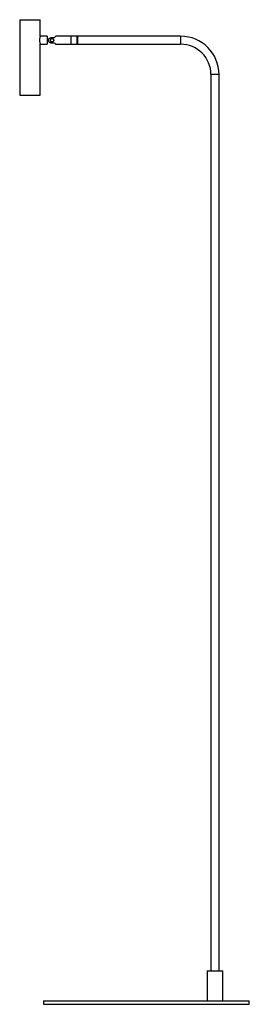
# Paper-space layout '_Normal a' of a CAD drawing. Header units: millimetres. Extents: x -216 to 119, y 55 to 1490.
import ezdxf

# ---------------------------------------------------------------- set-up
doc = ezdxf.new("R2010")
doc.units = ezdxf.units.MM

psp = doc.layouts.new('_Normal a')

# ---------------------------------------------------------------- linework, layer by layer
at = {"color": 7, "linetype": 'Continuous', "lineweight": 25}
for p, q in [((-215.6, 1490), (-215.6, 1380)), ((-215.6, 1490), (-185.6, 1490)), ((-185.6, 1465.8), (-185.6, 1490)), ((-175.6, 1465.8), (-185.7, 1465.8)), ((-175.6, 1465.8), (-175.6, 1454.2)), ((-170.2, 1463.7), (-170.2, 1462)), ((-165.2, 1463.7), (-170.2, 1463.7)), ((-131.7, 1465.8), (-163.2, 1465.8)), ((-141.2, 1465.8), (-141.2, 1454.2)), ((-131.2, 1465.3), (-131.7, 1465.8)), ((-131.7, 1454.2), (-131.7, 1465.8)), ((18.8, 1465.8), (-131.2, 1465.8)), ((-131.2, 1465.8), (-131.2, 1454.2)), ((-185.7, 1454.2), (-175.6, 1454.2)), ((-185.6, 1380), (-185.6, 1454.2)), ((-170.2, 1458), (-170.2, 1456.3)), ((-170.2, 1456.3), (-165.2, 1456.3)), ((-163.2, 1454.2), (-131.7, 1454.2)), ((-131.7, 1454.2), (-131.2, 1454.7)), ((-131.2, 1454.2), (18.8, 1454.2)), ((63, 1410), (63, 104)), ((74.7, 104), (74.7, 1410)), ((-215.6, 1380), (-185.6, 1380)), ((57.3, 104), (57.3, 60)), ((57.3, 104), (80.3, 104)), ((80.3, 60), (80.3, 104)), ((-181.2, 60), (-181.2, 55)), ((-181.2, 60), (118.8, 60)), ((118.8, 55), (118.8, 60)), ((-181.2, 55), (118.8, 55))]:
    psp.add_line(p, q, dxfattribs=at)
at = {"color": 8, "linetype": 'Continuous', "lineweight": 25}
for p, q in [((18.8, 1465.8), (18.8, 1454.2)), ((74.7, 1410), (63, 1410))]:
    psp.add_line(p, q, dxfattribs=at)
at = {"color": 7, "linetype": 'Continuous', "lineweight": 25}
for radius in [55.9, 44.2]:
    psp.add_arc((18.8, 1410), radius, 0, 90, dxfattribs=at)
for points, knots in [([(-185.7, 1465.8), (-185.7, 1465.8), (-185.7, 1465.8), (-185.9, 1465.1), (-186.3, 1463.9), (-186.7, 1462.1), (-186.8, 1460.7), (-186.8, 1460)], [0, 0, 0, 0, 0.137252, 0.336143, 0.543747, 0.763379, 1, 1, 1, 1]), ([(-170.2, 1456.3), (-170.4, 1456.3), (-170.6, 1456.3), (-171.1, 1456.4), (-171.3, 1456.5), (-171.8, 1456.7), (-172, 1456.8), (-172.3, 1457.1), (-172.5, 1457.2), (-172.8, 1457.6), (-172.9, 1457.8), (-173.2, 1458.2), (-173.3, 1458.4), (-173.5, 1459.1), (-173.6, 1459.5), (-173.6, 1460.5), (-173.5, 1460.9), (-173.3, 1461.6), (-173.2, 1461.8), (-172.9, 1462.2), (-172.8, 1462.4), (-172.5, 1462.8), (-172.3, 1462.9), (-171.9, 1463.2), (-171.7, 1463.3), (-171.3, 1463.5), (-171.1, 1463.6), (-170.6, 1463.7), (-170.4, 1463.7), (-170.2, 1463.7)], [0, 0, 0, 0, 0.0625, 0.0625, 0.125, 0.125, 0.1875, 0.1875, 0.25, 0.25, 0.3125, 0.3125, 0.375, 0.375, 0.5, 0.5, 0.625, 0.625, 0.6875, 0.6875, 0.75, 0.75, 0.8125, 0.8125, 0.875, 0.875, 0.9375, 0.9375, 1, 1, 1, 1]), ([(-163.2, 1465.8), (-163.2, 1465.8), (-163.1, 1465.9), (-163.3, 1465.7), (-163.9, 1465.1), (-164.6, 1464.4), (-165.1, 1463.8), (-165.2, 1463.7)], [0, 0, 0, 0, 0.010934, 0.273624, 0.534385, 0.920823, 1, 1, 1, 1]), ([(-186.8, 1460), (-186.8, 1459.4), (-186.7, 1458.1), (-186.4, 1456.4), (-186, 1455.1), (-185.7, 1454.3), (-185.7, 1454.2), (-185.7, 1454.2)], [0, 0, 0, 0, 0.203499, 0.406604, 0.6197, 0.840575, 1, 1, 1, 1]), ([(-170.2, 1462), (-170.3, 1461.9), (-170.5, 1461.7), (-170.7, 1461.4), (-170.8, 1461.3), (-171, 1460.9), (-171, 1460.8), (-171.1, 1460.4), (-171.1, 1460.2), (-171.1, 1459.8), (-171.1, 1459.6), (-171, 1459.2), (-171, 1459.1), (-170.8, 1458.7), (-170.7, 1458.6), (-170.5, 1458.3), (-170.3, 1458.1), (-170.2, 1458)], [0, 0, 0, 0, 0.125, 0.125, 0.25, 0.25, 0.375, 0.375, 0.5, 0.5, 0.625, 0.625, 0.75, 0.75, 0.875, 0.875, 1, 1, 1, 1]), ([(-170.2, 1462), (-170, 1462.1), (-169.8, 1462.2), (-169.5, 1462.4), (-169.4, 1462.4), (-169.1, 1462.5), (-169, 1462.5), (-168.8, 1462.5), (-168.7, 1462.5), (-168.4, 1462.5), (-168.3, 1462.5), (-168, 1462.4), (-167.7, 1462.3), (-167.3, 1462.1), (-167.1, 1462), (-166.9, 1461.8), (-166.8, 1461.7), (-166.6, 1461.5), (-166.6, 1461.4), (-166.4, 1461.1), (-166.3, 1460.9), (-166.2, 1460.5), (-166.1, 1460.2), (-166.1, 1459.9), (-166.1, 1459.8), (-166.2, 1459.5), (-166.2, 1459.4), (-166.3, 1459.2), (-166.3, 1459.1), (-166.4, 1458.9), (-166.5, 1458.8), (-166.6, 1458.5), (-166.8, 1458.3), (-167.1, 1458), (-167.3, 1457.9), (-167.7, 1457.7), (-168, 1457.6), (-168.4, 1457.5), (-168.7, 1457.5), (-169.4, 1457.6), (-169.8, 1457.7), (-170.2, 1458)], [0, 0, 0, 0, 0.0625, 0.0625, 0.09375, 0.09375, 0.125, 0.125, 0.15625, 0.15625, 0.1875, 0.1875, 0.25, 0.25, 0.3125, 0.3125, 0.34375, 0.34375, 0.375, 0.375, 0.4375, 0.4375, 0.5, 0.5, 0.53125, 0.53125, 0.5625, 0.5625, 0.59375, 0.59375, 0.625, 0.625, 0.6875, 0.6875, 0.75, 0.75, 0.8125, 0.8125, 0.875, 0.875, 1, 1, 1, 1]), ([(-165.2, 1456.3), (-164.8, 1455.8), (-164, 1455), (-163.3, 1454.3), (-163.2, 1454.2), (-163.2, 1454.2)], [0, 0, 0, 0, 0.398728, 0.7038, 1, 1, 1, 1])]:
    psp.add_open_spline(points, degree=3, knots=knots, dxfattribs=at)

doc.saveas('drawing.dxf')
